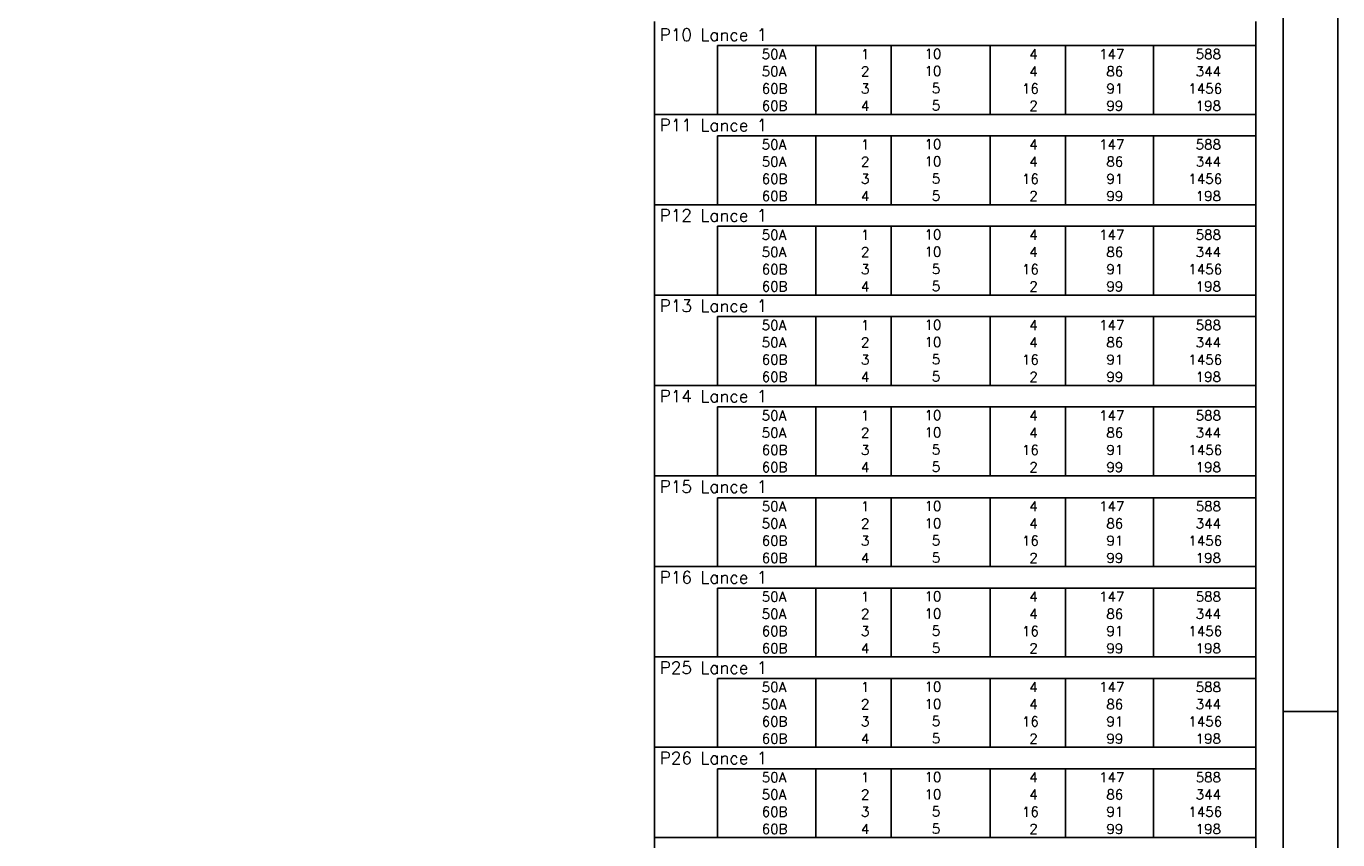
# Model space of a CAD drawing. Extents: x 0 to 84.1, y 0 to 59.4.
# Tile 8 of 9: x 60.1 to 84.1, y 27.4 to 42.2. Entities that reach past the tile are written whole.
import ezdxf

# ---------------------------------------------------------------- set-up
doc = ezdxf.new("R2010")
doc.units = 0
doc.header["$MEASUREMENT"] = 0
doc.layers.add('2', color=2, linetype='CONTINUOUS')
doc.styles.get("Standard").update_dxf_attribs({"font": 'ROMANS.SHX'})

msp = doc.modelspace()

# ---------------------------------------------------------------- linework, layer by layer
at = {"layer": '2', "linetype": 'Continuous'}
for p, q in [((84.1, 0), (84.1, 59.4)), ((71.6, 42.02), (71.6, 42.335)), ((82.6, 42.02), (82.6, 42.335)), ((71.6, 41.705), (71.6, 42.02)), ((82.6, 41.705), (82.6, 42.02)), ((82.6, 41.893), (72.75, 41.893)), ((72.75, 41.893), (72.75, 41.578)), ((74.55, 41.893), (74.55, 41.578)), ((75.93, 41.893), (75.93, 41.578)), ((77.74, 41.893), (77.74, 41.578)), ((79.12, 41.893), (79.12, 41.578)), ((80.73, 41.893), (80.73, 41.578)), ((71.6, 41.311), (71.6, 41.705)), ((72.75, 41.578), (72.75, 41.263)), ((74.55, 41.578), (74.55, 41.263)), ((75.93, 41.578), (75.93, 41.263)), ((77.74, 41.578), (77.74, 41.263)), ((79.12, 41.578), (79.12, 41.263)), ((80.73, 41.578), (80.73, 41.263)), ((82.6, 41.311), (82.6, 41.705)), ((71.6, 40.996), (71.6, 41.311)), ((82.6, 40.996), (82.6, 41.311)), ((72.75, 41.263), (72.75, 40.948)), ((74.55, 41.263), (74.55, 40.948)), ((75.93, 41.263), (75.93, 40.948)), ((77.74, 41.263), (77.74, 40.948)), ((79.12, 41.263), (79.12, 40.948)), ((80.73, 41.263), (80.73, 40.948)), ((71.6, 40.681), (71.6, 40.996)), ((72.75, 40.948), (72.75, 40.633)), ((74.55, 40.948), (74.55, 40.633)), ((75.93, 40.948), (75.93, 40.633)), ((77.74, 40.948), (77.74, 40.633)), ((79.12, 40.948), (79.12, 40.633)), ((80.73, 40.948), (80.73, 40.633)), ((82.6, 40.681), (82.6, 40.996)), ((71.6, 40.366), (71.6, 40.681)), ((71.6, 40.633), (82.6, 40.633)), ((82.6, 40.366), (82.6, 40.681)), ((71.6, 40.051), (71.6, 40.366)), ((82.6, 40.051), (82.6, 40.366)), ((82.6, 40.239), (72.75, 40.239)), ((72.75, 40.239), (72.75, 39.924)), ((74.55, 40.239), (74.55, 39.924)), ((75.93, 40.239), (75.93, 39.924)), ((77.74, 40.239), (77.74, 39.924)), ((79.12, 40.239), (79.12, 39.924)), ((80.73, 40.239), (80.73, 39.924)), ((71.6, 39.658), (71.6, 40.051)), ((72.75, 39.924), (72.75, 39.609)), ((74.55, 39.924), (74.55, 39.609)), ((75.93, 39.924), (75.93, 39.609)), ((77.74, 39.924), (77.74, 39.609)), ((79.12, 39.924), (79.12, 39.609)), ((80.73, 39.924), (80.73, 39.609)), ((82.6, 39.658), (82.6, 40.051)), ((71.6, 39.343), (71.6, 39.658)), ((72.75, 39.609), (72.75, 39.294)), ((74.55, 39.609), (74.55, 39.294)), ((75.93, 39.609), (75.93, 39.294)), ((77.74, 39.609), (77.74, 39.294)), ((79.12, 39.609), (79.12, 39.294)), ((80.73, 39.609), (80.73, 39.294)), ((82.6, 39.343), (82.6, 39.658)), ((71.6, 39.028), (71.6, 39.343)), ((72.75, 39.294), (72.75, 38.979)), ((74.55, 39.294), (74.55, 38.979)), ((75.93, 39.294), (75.93, 38.979)), ((77.74, 39.294), (77.74, 38.979)), ((79.12, 39.294), (79.12, 38.979)), ((80.73, 39.294), (80.73, 38.979)), ((82.6, 39.028), (82.6, 39.343)), ((71.6, 38.713), (71.6, 39.028)), ((71.6, 38.979), (82.6, 38.979)), ((82.6, 38.713), (82.6, 39.028)), ((71.6, 38.398), (71.6, 38.713)), ((82.6, 38.398), (82.6, 38.713)), ((71.6, 38.004), (71.6, 38.398)), ((82.6, 38.585), (72.75, 38.585)), ((72.75, 38.585), (72.75, 38.27)), ((74.55, 38.585), (74.55, 38.27)), ((75.93, 38.585), (75.93, 38.27)), ((77.74, 38.585), (77.74, 38.27)), ((79.12, 38.585), (79.12, 38.27)), ((80.73, 38.585), (80.73, 38.27)), ((82.6, 38.004), (82.6, 38.398)), ((72.75, 38.27), (72.75, 37.955)), ((74.55, 38.27), (74.55, 37.955)), ((75.93, 38.27), (75.93, 37.955)), ((77.74, 38.27), (77.74, 37.955)), ((79.12, 38.27), (79.12, 37.955)), ((80.73, 38.27), (80.73, 37.955)), ((71.6, 37.689), (71.6, 38.004)), ((72.75, 37.955), (72.75, 37.64)), ((74.55, 37.955), (74.55, 37.64)), ((75.93, 37.955), (75.93, 37.64)), ((77.74, 37.955), (77.74, 37.64)), ((79.12, 37.955), (79.12, 37.64)), ((80.73, 37.955), (80.73, 37.64)), ((82.6, 37.689), (82.6, 38.004)), ((71.6, 37.374), (71.6, 37.689)), ((82.6, 37.374), (82.6, 37.689)), ((72.75, 37.64), (72.75, 37.325)), ((74.55, 37.64), (74.55, 37.325)), ((75.93, 37.64), (75.93, 37.325)), ((77.74, 37.64), (77.74, 37.325)), ((79.12, 37.64), (79.12, 37.325)), ((80.73, 37.64), (80.73, 37.325)), ((71.6, 37.059), (71.6, 37.374)), ((71.6, 37.325), (82.6, 37.325)), ((82.6, 37.059), (82.6, 37.374)), ((71.6, 36.744), (71.6, 37.059)), ((82.6, 36.744), (82.6, 37.059)), ((71.6, 36.35), (71.6, 36.744)), ((82.6, 36.932), (72.75, 36.932)), ((72.75, 36.932), (72.75, 36.617)), ((74.55, 36.932), (74.55, 36.617)), ((75.93, 36.932), (75.93, 36.617)), ((77.74, 36.932), (77.74, 36.617)), ((79.12, 36.932), (79.12, 36.617)), ((80.73, 36.932), (80.73, 36.617)), ((82.6, 36.35), (82.6, 36.744)), ((72.75, 36.617), (72.75, 36.302)), ((74.55, 36.617), (74.55, 36.302)), ((75.93, 36.617), (75.93, 36.302)), ((77.74, 36.617), (77.74, 36.302)), ((79.12, 36.617), (79.12, 36.302)), ((80.73, 36.617), (80.73, 36.302)), ((71.6, 36.035), (71.6, 36.35)), ((72.75, 36.302), (72.75, 35.987)), ((74.55, 36.302), (74.55, 35.987)), ((75.93, 36.302), (75.93, 35.987)), ((77.74, 36.302), (77.74, 35.987)), ((79.12, 36.302), (79.12, 35.987)), ((80.73, 36.302), (80.73, 35.987)), ((82.6, 36.035), (82.6, 36.35)), ((71.6, 35.72), (71.6, 36.035)), ((82.6, 35.72), (82.6, 36.035)), ((72.75, 35.987), (72.75, 35.672)), ((74.55, 35.987), (74.55, 35.672)), ((75.93, 35.987), (75.93, 35.672)), ((77.74, 35.987), (77.74, 35.672)), ((79.12, 35.987), (79.12, 35.672)), ((80.73, 35.987), (80.73, 35.672)), ((71.6, 35.405), (71.6, 35.72)), ((71.6, 35.672), (82.6, 35.672)), ((82.6, 35.405), (82.6, 35.72)), ((71.6, 35.09), (71.6, 35.405)), ((82.6, 35.278), (72.75, 35.278)), ((72.75, 35.278), (72.75, 34.963)), ((74.55, 35.278), (74.55, 34.963)), ((75.93, 35.278), (75.93, 34.963)), ((77.74, 35.278), (77.74, 34.963)), ((79.12, 35.278), (79.12, 34.963)), ((80.73, 35.278), (80.73, 34.963)), ((82.6, 35.09), (82.6, 35.405)), ((71.6, 34.696), (71.6, 35.09)), ((82.6, 34.696), (82.6, 35.09)), ((72.75, 34.963), (72.75, 34.648)), ((74.55, 34.963), (74.55, 34.648)), ((75.93, 34.963), (75.93, 34.648)), ((77.74, 34.963), (77.74, 34.648)), ((79.12, 34.963), (79.12, 34.648)), ((80.73, 34.963), (80.73, 34.648)), ((71.6, 34.381), (71.6, 34.696)), ((72.75, 34.648), (72.75, 34.333)), ((74.55, 34.648), (74.55, 34.333)), ((75.93, 34.648), (75.93, 34.333)), ((77.74, 34.648), (77.74, 34.333)), ((79.12, 34.648), (79.12, 34.333)), ((80.73, 34.648), (80.73, 34.333)), ((82.6, 34.381), (82.6, 34.696)), ((71.6, 34.066), (71.6, 34.381)), ((72.75, 34.333), (72.75, 34.018)), ((74.55, 34.333), (74.55, 34.018)), ((75.93, 34.333), (75.93, 34.018)), ((77.74, 34.333), (77.74, 34.018)), ((79.12, 34.333), (79.12, 34.018)), ((80.73, 34.333), (80.73, 34.018)), ((82.6, 34.066), (82.6, 34.381)), ((71.6, 33.751), (71.6, 34.066)), ((71.6, 34.018), (82.6, 34.018)), ((71.6, 33.615), (71.6, 34.009)), ((82.6, 33.751), (82.6, 34.066)), ((82.6, 33.615), (82.6, 34.009)), ((71.6, 33.436), (71.6, 33.751)), ((71.6, 33.3), (71.6, 33.615)), ((82.6, 33.615), (72.75, 33.615)), ((72.75, 33.615), (72.75, 33.3)), ((74.55, 33.615), (74.55, 33.3)), ((75.93, 33.615), (75.93, 33.3)), ((77.74, 33.615), (77.74, 33.3)), ((79.12, 33.615), (79.12, 33.3)), ((80.73, 33.615), (80.73, 33.3)), ((82.6, 33.436), (82.6, 33.751)), ((82.6, 33.3), (82.6, 33.615)), ((71.6, 32.985), (71.6, 33.3)), ((72.75, 33.3), (72.75, 32.985)), ((74.55, 33.3), (74.55, 32.985)), ((75.93, 33.3), (75.93, 32.985)), ((77.74, 33.3), (77.74, 32.985)), ((79.12, 33.3), (79.12, 32.985)), ((80.73, 33.3), (80.73, 32.985)), ((82.6, 32.985), (82.6, 33.3)), ((71.6, 32.67), (71.6, 32.985)), ((72.75, 32.985), (72.75, 32.67)), ((74.55, 32.985), (74.55, 32.67)), ((75.93, 32.985), (75.93, 32.67)), ((77.74, 32.985), (77.74, 32.67)), ((79.12, 32.985), (79.12, 32.67)), ((80.73, 32.985), (80.73, 32.67)), ((82.6, 32.67), (82.6, 32.985)), ((71.6, 32.355), (71.6, 32.67)), ((72.75, 32.67), (72.75, 32.355)), ((74.55, 32.67), (74.55, 32.355)), ((75.93, 32.67), (75.93, 32.355)), ((77.74, 32.67), (77.74, 32.355)), ((79.12, 32.67), (79.12, 32.355)), ((80.73, 32.67), (80.73, 32.355)), ((82.6, 32.355), (82.6, 32.67)), ((71.6, 31.962), (71.6, 32.355)), ((71.6, 32.355), (82.6, 32.355)), ((82.6, 31.962), (82.6, 32.355)), ((71.6, 31.647), (71.6, 31.962)), ((82.6, 31.962), (72.75, 31.962)), ((72.75, 31.962), (72.75, 31.647)), ((74.55, 31.962), (74.55, 31.647)), ((75.93, 31.962), (75.93, 31.647)), ((77.74, 31.962), (77.74, 31.647)), ((79.12, 31.962), (79.12, 31.647)), ((80.73, 31.962), (80.73, 31.647)), ((82.6, 31.647), (82.6, 31.962)), ((71.6, 31.332), (71.6, 31.647)), ((72.75, 31.647), (72.75, 31.332)), ((74.55, 31.647), (74.55, 31.332)), ((75.93, 31.647), (75.93, 31.332)), ((77.74, 31.647), (77.74, 31.332)), ((79.12, 31.647), (79.12, 31.332)), ((80.73, 31.647), (80.73, 31.332)), ((82.6, 31.332), (82.6, 31.647)), ((71.6, 31.017), (71.6, 31.332)), ((72.75, 31.332), (72.75, 31.017)), ((74.55, 31.332), (74.55, 31.017)), ((75.93, 31.332), (75.93, 31.017)), ((77.74, 31.332), (77.74, 31.017)), ((79.12, 31.332), (79.12, 31.017)), ((80.73, 31.332), (80.73, 31.017)), ((82.6, 31.017), (82.6, 31.332)), ((71.6, 30.702), (71.6, 31.017)), ((72.75, 31.017), (72.75, 30.702)), ((74.55, 31.017), (74.55, 30.702)), ((75.93, 31.017), (75.93, 30.702)), ((77.74, 31.017), (77.74, 30.702)), ((79.12, 31.017), (79.12, 30.702)), ((80.73, 31.017), (80.73, 30.702)), ((82.6, 30.702), (82.6, 31.017)), ((71.6, 30.308), (71.6, 30.702)), ((71.6, 30.702), (82.6, 30.702)), ((82.6, 30.308), (82.6, 30.702)), ((71.6, 29.993), (71.6, 30.308)), ((82.6, 30.308), (72.75, 30.308)), ((72.75, 30.308), (72.75, 29.993)), ((74.55, 30.308), (74.55, 29.993)), ((75.93, 30.308), (75.93, 29.993)), ((77.74, 30.308), (77.74, 29.993)), ((79.12, 30.308), (79.12, 29.993)), ((80.73, 30.308), (80.73, 29.993)), ((82.6, 29.993), (82.6, 30.308)), ((71.6, 29.678), (71.6, 29.993)), ((72.75, 29.993), (72.75, 29.678)), ((74.55, 29.993), (74.55, 29.678)), ((75.93, 29.993), (75.93, 29.678)), ((77.74, 29.993), (77.74, 29.678)), ((79.12, 29.993), (79.12, 29.678)), ((80.73, 29.993), (80.73, 29.678)), ((82.6, 29.678), (82.6, 29.993)), ((71.6, 29.363), (71.6, 29.678)), ((72.75, 29.678), (72.75, 29.363)), ((74.55, 29.678), (74.55, 29.363)), ((75.93, 29.678), (75.93, 29.363)), ((77.74, 29.678), (77.74, 29.363)), ((79.12, 29.678), (79.12, 29.363)), ((80.73, 29.678), (80.73, 29.363)), ((82.6, 29.363), (82.6, 29.678)), ((84.1, 29.7), (83.1, 29.7)), ((71.6, 29.048), (71.6, 29.363)), ((72.75, 29.363), (72.75, 29.048)), ((74.55, 29.363), (74.55, 29.048)), ((75.93, 29.363), (75.93, 29.048)), ((77.74, 29.363), (77.74, 29.048)), ((79.12, 29.363), (79.12, 29.048)), ((80.73, 29.363), (80.73, 29.048)), ((82.6, 29.048), (82.6, 29.363)), ((71.6, 28.654), (71.6, 29.048)), ((71.6, 29.048), (82.6, 29.048)), ((82.6, 28.654), (82.6, 29.048)), ((71.6, 28.339), (71.6, 28.654)), ((82.6, 28.654), (72.75, 28.654)), ((72.75, 28.654), (72.75, 28.339)), ((74.55, 28.654), (74.55, 28.339)), ((75.93, 28.654), (75.93, 28.339)), ((77.74, 28.654), (77.74, 28.339)), ((79.12, 28.654), (79.12, 28.339)), ((80.73, 28.654), (80.73, 28.339)), ((82.6, 28.339), (82.6, 28.654)), ((71.6, 28.024), (71.6, 28.339)), ((72.75, 28.339), (72.75, 28.024)), ((74.55, 28.339), (74.55, 28.024)), ((75.93, 28.339), (75.93, 28.024)), ((77.74, 28.339), (77.74, 28.024)), ((79.12, 28.339), (79.12, 28.024)), ((80.73, 28.339), (80.73, 28.024)), ((82.6, 28.024), (82.6, 28.339)), ((71.6, 27.709), (71.6, 28.024)), ((72.75, 28.024), (72.75, 27.709)), ((74.55, 28.024), (74.55, 27.709)), ((75.93, 28.024), (75.93, 27.709)), ((77.74, 28.024), (77.74, 27.709)), ((79.12, 28.024), (79.12, 27.709)), ((80.73, 28.024), (80.73, 27.709)), ((82.6, 27.709), (82.6, 28.024)), ((71.6, 27.394), (71.6, 27.709)), ((72.75, 27.709), (72.75, 27.394)), ((74.55, 27.709), (74.55, 27.394)), ((75.93, 27.709), (75.93, 27.394)), ((77.74, 27.709), (77.74, 27.394)), ((79.12, 27.709), (79.12, 27.394)), ((80.73, 27.709), (80.73, 27.394)), ((82.6, 27.394), (82.6, 27.709)), ((71.6, 27), (71.6, 27.394)), ((71.6, 27.394), (82.6, 27.394)), ((82.6, 27), (82.6, 27.394))]:
    msp.add_line(p, q, dxfattribs=at)
msp.add_lwpolyline([(83.1, 1), (2.5, 1), (2.5, 58.4), (83.1, 58.4), (83.1, 1)], dxfattribs=at)

# ---------------------------------------------------------------- texts
for s, height, p in [('P10 Lance 1', 0.225, (71.696, 41.977)), ('     50A', 0.18, (72.89, 41.645)), ('  1', 0.18, (75.13, 41.645)), ('   10  ', 0.18, (76.137, 41.651)), ('    4', 0.18, (77.92, 41.645)), ('   147', 0.18, (79.33, 41.645)), ('    588', 0.18, (80.964, 41.645)), ('     50A', 0.18, (72.89, 41.33)), ('  2', 0.18, (75.13, 41.33)), ('   10  ', 0.18, (76.137, 41.336)), ('    86', 0.18, (79.33, 41.33)), ('    344', 0.18, (80.964, 41.33)), ('    4', 0.18, (77.92, 41.33)), ('     60B', 0.18, (72.89, 41.015)), ('  3', 0.18, (75.13, 41.015)), ('    5  ', 0.18, (76.137, 41.021)), ('   16', 0.18, (77.92, 41.015)), ('    91', 0.18, (79.33, 41.015)), ('   1456', 0.18, (80.964, 41.015)), ('     60B', 0.18, (72.89, 40.7)), ('  4', 0.18, (75.13, 40.7)), ('    5  ', 0.18, (76.137, 40.706)), ('    2', 0.18, (77.92, 40.7)), ('    99', 0.18, (79.33, 40.7)), ('    198', 0.18, (80.964, 40.7)), ('P11 Lance 1', 0.225, (71.696, 40.323)), ('     50A', 0.18, (72.89, 39.992)), ('  1', 0.18, (75.13, 39.992)), ('   10  ', 0.18, (76.137, 39.997)), ('    4', 0.18, (77.92, 39.992)), ('   147', 0.18, (79.33, 39.992)), ('    588', 0.18, (80.964, 39.992)), ('     50A', 0.18, (72.89, 39.677)), ('  2', 0.18, (75.13, 39.677)), ('   10  ', 0.18, (76.137, 39.682)), ('    4', 0.18, (77.92, 39.677)), ('    86', 0.18, (79.33, 39.677)), ('    344', 0.18, (80.964, 39.677)), ('     60B', 0.18, (72.89, 39.362)), ('  3', 0.18, (75.13, 39.362)), ('    5  ', 0.18, (76.137, 39.367)), ('   16', 0.18, (77.92, 39.362)), ('    91', 0.18, (79.33, 39.362)), ('   1456', 0.18, (80.964, 39.362)), ('     60B', 0.18, (72.89, 39.047)), ('  4', 0.18, (75.13, 39.047)), ('    5  ', 0.18, (76.137, 39.052)), ('    2', 0.18, (77.92, 39.047)), ('    99', 0.18, (79.33, 39.047)), ('    198', 0.18, (80.964, 39.047)), ('P12 Lance 1', 0.225, (71.696, 38.67)), ('     50A', 0.18, (72.89, 38.338)), ('  1', 0.18, (75.13, 38.338)), ('   10  ', 0.18, (76.137, 38.343)), ('    4', 0.18, (77.92, 38.338)), ('   147', 0.18, (79.33, 38.338)), ('    588', 0.18, (80.964, 38.338)), ('     50A', 0.18, (72.89, 38.023)), ('  2', 0.18, (75.13, 38.023)), ('   10  ', 0.18, (76.137, 38.028)), ('    4', 0.18, (77.92, 38.023)), ('    86', 0.18, (79.33, 38.023)), ('    344', 0.18, (80.964, 38.023)), ('     60B', 0.18, (72.89, 37.708)), ('  3', 0.18, (75.13, 37.708)), ('    5  ', 0.18, (76.137, 37.713)), ('   16', 0.18, (77.92, 37.708)), ('    91', 0.18, (79.33, 37.708)), ('   1456', 0.18, (80.964, 37.708)), ('     60B', 0.18, (72.89, 37.393)), ('  4', 0.18, (75.13, 37.393)), ('    5  ', 0.18, (76.137, 37.398)), ('    2', 0.18, (77.92, 37.393)), ('    99', 0.18, (79.33, 37.393)), ('    198', 0.18, (80.964, 37.393)), ('P13 Lance 1', 0.225, (71.696, 37.016)), ('     50A', 0.18, (72.89, 36.684)), ('  1', 0.18, (75.13, 36.684)), ('   10  ', 0.18, (76.137, 36.69)), ('    4', 0.18, (77.92, 36.684)), ('   147', 0.18, (79.33, 36.684)), ('    588', 0.18, (80.964, 36.684)), ('     50A', 0.18, (72.89, 36.369)), ('  2', 0.18, (75.13, 36.369)), ('   10  ', 0.18, (76.137, 36.375)), ('    4', 0.18, (77.92, 36.369)), ('    86', 0.18, (79.33, 36.369)), ('    344', 0.18, (80.964, 36.369)), ('     60B', 0.18, (72.89, 36.054)), ('  3', 0.18, (75.13, 36.054)), ('    5  ', 0.18, (76.137, 36.06)), ('   16', 0.18, (77.92, 36.054)), ('    91', 0.18, (79.33, 36.054)), ('   1456', 0.18, (80.964, 36.054)), ('     60B', 0.18, (72.89, 35.739)), ('  4', 0.18, (75.13, 35.739)), ('    5  ', 0.18, (76.137, 35.745)), ('    2', 0.18, (77.92, 35.739)), ('    99', 0.18, (79.33, 35.739)), ('    198', 0.18, (80.964, 35.739)), ('P14 Lance 1', 0.225, (71.696, 35.362)), ('     50A', 0.18, (72.89, 35.03)), ('  1', 0.18, (75.13, 35.03)), ('   10  ', 0.18, (76.137, 35.036)), ('    4', 0.18, (77.92, 35.03)), ('   147', 0.18, (79.33, 35.03)), ('    588', 0.18, (80.964, 35.03)), ('     50A', 0.18, (72.89, 34.715)), ('  2', 0.18, (75.13, 34.715)), ('   10  ', 0.18, (76.137, 34.721)), ('    4', 0.18, (77.92, 34.715)), ('    86', 0.18, (79.33, 34.715)), ('    344', 0.18, (80.964, 34.715)), ('     60B', 0.18, (72.89, 34.4)), ('  3', 0.18, (75.13, 34.4)), ('    5  ', 0.18, (76.137, 34.406)), ('   16', 0.18, (77.92, 34.4)), ('    91', 0.18, (79.33, 34.4)), ('   1456', 0.18, (80.964, 34.4)), ('     60B', 0.18, (72.89, 34.085)), ('  4', 0.18, (75.13, 34.085)), ('    5  ', 0.18, (76.137, 34.091)), ('    2', 0.18, (77.92, 34.085)), ('    99', 0.18, (79.33, 34.085)), ('    198', 0.18, (80.964, 34.085)), ('P15 Lance 1', 0.225, (71.696, 33.708)), ('     50A', 0.18, (72.89, 33.368)), ('  1', 0.18, (75.13, 33.368)), ('   10  ', 0.18, (76.137, 33.373)), ('    4', 0.18, (77.92, 33.368)), ('   147', 0.18, (79.33, 33.368)), ('    588', 0.18, (80.964, 33.368)), ('     50A', 0.18, (72.89, 33.053)), ('  2', 0.18, (75.13, 33.053)), ('   10  ', 0.18, (76.137, 33.058)), ('    4', 0.18, (77.92, 33.053)), ('    86', 0.18, (79.33, 33.053)), ('    344', 0.18, (80.964, 33.053)), ('     60B', 0.18, (72.89, 32.738)), ('  3', 0.18, (75.13, 32.738)), ('    5  ', 0.18, (76.137, 32.743)), ('   16', 0.18, (77.92, 32.738)), ('    91', 0.18, (79.33, 32.738)), ('   1456', 0.18, (80.964, 32.738)), ('     60B', 0.18, (72.89, 32.423)), ('  4', 0.18, (75.13, 32.423)), ('    5  ', 0.18, (76.137, 32.428)), ('    2', 0.18, (77.92, 32.423)), ('    99', 0.18, (79.33, 32.423)), ('    198', 0.18, (80.964, 32.423)), ('P16 Lance 1', 0.225, (71.696, 32.046)), ('     50A', 0.18, (72.89, 31.714)), ('  1', 0.18, (75.13, 31.714)), ('   10  ', 0.18, (76.137, 31.72)), ('    4', 0.18, (77.92, 31.714)), ('   147', 0.18, (79.33, 31.714)), ('    588', 0.18, (80.964, 31.714)), ('     50A', 0.18, (72.89, 31.399)), ('  2', 0.18, (75.13, 31.399)), ('   10  ', 0.18, (76.137, 31.405)), ('    4', 0.18, (77.92, 31.399)), ('    86', 0.18, (79.33, 31.399)), ('    344', 0.18, (80.964, 31.399)), ('     60B', 0.18, (72.89, 31.084)), ('  3', 0.18, (75.13, 31.084)), ('    5  ', 0.18, (76.137, 31.09)), ('   16', 0.18, (77.92, 31.084)), ('    91', 0.18, (79.33, 31.084)), ('   1456', 0.18, (80.964, 31.084)), ('    5  ', 0.18, (76.137, 30.775)), ('     60B', 0.18, (72.89, 30.769)), ('  4', 0.18, (75.13, 30.769)), ('    2', 0.18, (77.92, 30.769)), ('    99', 0.18, (79.33, 30.769)), ('    198', 0.18, (80.964, 30.769)), ('P25 Lance 1', 0.225, (71.696, 30.392)), ('     50A', 0.18, (72.89, 30.06)), ('  1', 0.18, (75.13, 30.06)), ('   10  ', 0.18, (76.137, 30.066)), ('    4', 0.18, (77.92, 30.06)), ('   147', 0.18, (79.33, 30.06)), ('    588', 0.18, (80.964, 30.06)), ('     50A', 0.18, (72.89, 29.745)), ('  2', 0.18, (75.13, 29.745)), ('   10  ', 0.18, (76.137, 29.751)), ('    4', 0.18, (77.92, 29.745)), ('    86', 0.18, (79.33, 29.745)), ('    344', 0.18, (80.964, 29.745)), ('     60B', 0.18, (72.89, 29.43)), ('  3', 0.18, (75.13, 29.43)), ('    5  ', 0.18, (76.137, 29.436)), ('   16', 0.18, (77.92, 29.43)), ('    91', 0.18, (79.33, 29.43)), ('   1456', 0.18, (80.964, 29.43)), ('     60B', 0.18, (72.89, 29.115)), ('  4', 0.18, (75.13, 29.115)), ('    5  ', 0.18, (76.137, 29.121)), ('    2', 0.18, (77.92, 29.115)), ('    99', 0.18, (79.33, 29.115)), ('    198', 0.18, (80.964, 29.115)), ('P26 Lance 1', 0.225, (71.696, 28.739)), ('     50A', 0.18, (72.89, 28.407)), ('  1', 0.18, (75.13, 28.407)), ('   10  ', 0.18, (76.137, 28.412)), ('    4', 0.18, (77.92, 28.407)), ('   147', 0.18, (79.33, 28.407)), ('    588', 0.18, (80.964, 28.407)), ('     50A', 0.18, (72.89, 28.092)), ('  2', 0.18, (75.13, 28.092)), ('   10  ', 0.18, (76.137, 28.097)), ('    4', 0.18, (77.92, 28.092)), ('    86', 0.18, (79.33, 28.092)), ('    344', 0.18, (80.964, 28.092)), ('     60B', 0.18, (72.89, 27.777)), ('  3', 0.18, (75.13, 27.777)), ('    5  ', 0.18, (76.137, 27.782)), ('   16', 0.18, (77.92, 27.777)), ('    91', 0.18, (79.33, 27.777)), ('   1456', 0.18, (80.964, 27.777)), ('     60B', 0.18, (72.89, 27.462)), ('  4', 0.18, (75.13, 27.462)), ('    5  ', 0.18, (76.137, 27.467)), ('    2', 0.18, (77.92, 27.462)), ('    99', 0.18, (79.33, 27.462)), ('    198', 0.18, (80.964, 27.462))]:
    msp.add_text(s, height=height, dxfattribs=at).set_placement(p)

doc.saveas('drawing.dxf')
